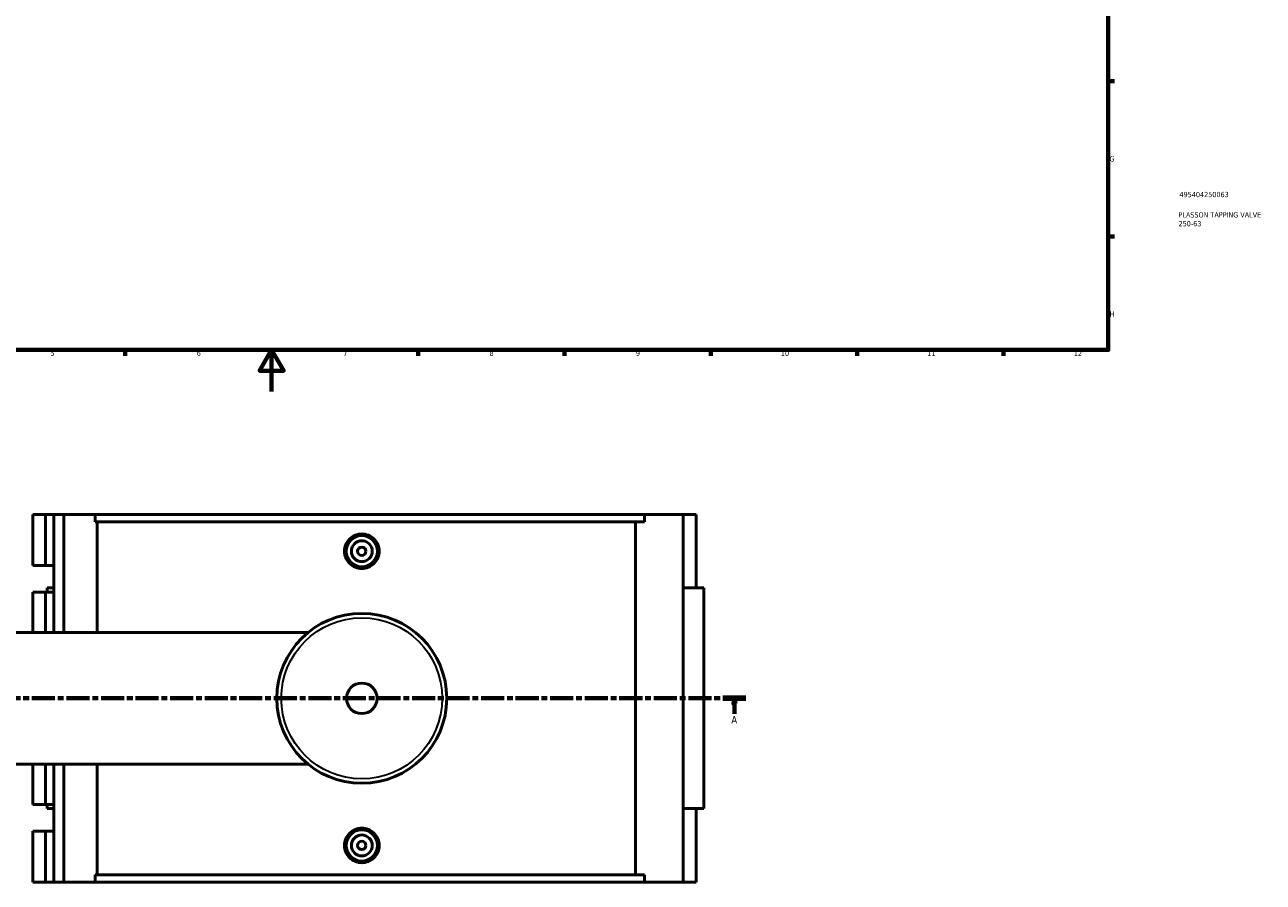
# Model space of a CAD drawing. Header units: millimetres. Extents: x 0 to 1027, y -235 to 1226.
# Tile 3 of 8: x 302 to 895, y -235 to 176. Entities that reach past the tile are written whole.
import ezdxf

# ---------------------------------------------------------------- set-up
doc = ezdxf.new("R2010")
doc.units = ezdxf.units.MM
doc.linetypes.add('CHAIN', pattern=[0.3543, 0.2362, -0.0295, 0.0591, -0.0295])
for name, color, linetype, lineweight in [('Border (ISO)', 7, 'Continuous', 70), ('Section Line (ISO)', 7, 'CHAIN', 70), ('Title (ISO)', 7, 'Continuous', 50), ('Visible (ISO)', 7, 'Continuous', 50), ('Visible Narrow (ISO)', 7, 'Continuous', 35)]:
    doc.layers.add(name, color=color, linetype=linetype, lineweight=lineweight)
doc.styles.add('Label Text (ISO)', font='tahoma.ttf')
doc.styles.add('Note Text (ISO)', font='tahoma.ttf')

# ---------------------------------------------------------------- blocks, each defined once
blk = doc.blocks.new('Borders Default Border')
at = {"layer": 'Border (ISO)'}
for p, q in [((821, 148.5), (823.9, 148.5)), ((821, 74.25), (823.9, 74.25)), ((350.42, 20), (350.42, 17.1)), ((490.58, 20), (490.58, 17.1)), ((560.67, 20), (560.67, 17.1)), ((630.75, 20), (630.75, 17.1)), ((700.83, 20), (700.83, 17.1)), ((770.92, 20), (770.92, 17.1))]:
    blk.add_line(p, q, dxfattribs=at)
at = {"layer": 'Border (ISO)', "flags": 128}
for points in [[(20, 20), (20, 574), (821, 574), (821, 20), (20, 20)], [(420.5, 0), (420.5, 20), (414.73, 10), (426.27, 10), (420.5, 20)]]:
    blk.add_lwpolyline(points, dxfattribs=at)
at = {"layer": 'Border (ISO)', "color": 232, "true_color": 0xca0064, "char_height": 2.5, "attachment_point": 7, "style": 'Note Text (ISO)'}
for s, insert in [('G', (821.61, 110.08)), ('H', (821.74, 35.88)), ('5', (314.64, 17.05)), ('6', (384.66, 17.05)), ('7', (454.77, 17.1)), ('8', (524.81, 17.04)), ('9', (594.88, 17.05)), ('10', (664.29, 17.05)), ('11', (734.37, 17.1)), ('12', (804.46, 17.1))]:
    blk.add_mtext(s, dxfattribs=dict(at, insert=insert))
blk = doc.blocks.new('Title Blocks ISO')
at = {"layer": 'Title (ISO)', "color": 232, "true_color": 0xca0064, "style": 'Note Text (ISO)'}
for tag, p in [('PART_NUMBER_001', (34.09, 73.08)), ('DESCRIPTION_001', (33.58, 63.35)), ('DESCRIPTION_002', (33.65, 59.13))]:
    blk.add_attdef(tag, p, '', height=2.5, dxfattribs=at)
blk = doc.blocks.new('2dTransSection0')
at = {"layer": 'Section Line (ISO)', "linetype": 'CHAIN', "ltscale": 46.681}
blk.add_line((223.07, -146.75), (647.49, -146.75), dxfattribs=at)
at = {"layer": 'Section Line (ISO)', "linetype": 'Continuous', "lineweight": 140}
for p, q in [((223.07, -146.75), (234.01, -146.75)), ((636.55, -146.75), (647.49, -146.75))]:
    blk.add_line(p, q, dxfattribs=at)
at = {"layer": 'Section Line (ISO)', "linetype": 'Continuous'}
for p, q in [((228.54, -146.75), (228.04, -149.25)), ((228.54, -149.25), (228.54, -146.75)), ((229.04, -149.25), (228.54, -146.75)), ((642.02, -146.75), (641.52, -149.25)), ((642.02, -149.25), (642.02, -146.75)), ((642.52, -149.25), (642.02, -146.75)), ((228.04, -149.25), (229.04, -149.25)), ((228.54, -154.16), (228.54, -149.25)), ((641.52, -149.25), (642.52, -149.25)), ((642.02, -154.16), (642.02, -149.25))]:
    blk.add_line(p, q, dxfattribs=at)
at = {"layer": 'Section Line (ISO)', "linetype": 'Continuous', "flags": 128}
for points in [[(229.04, -149.25), (228.54, -146.75), (228.04, -149.25), (229.04, -149.25)], [(642.52, -149.25), (642.02, -146.75), (641.52, -149.25), (642.52, -149.25)]]:
    blk.add_lwpolyline(points, dxfattribs=at)
at = {"layer": 'Section Line (ISO)'}
for points in [[(229.04, -149.25), (228.54, -146.75), (228.04, -149.25), (229.04, -149.25)], [(642.52, -149.25), (642.02, -146.75), (641.52, -149.25), (642.52, -149.25)]]:
    blk.add_solid(points, dxfattribs=at)
at = {"layer": 'Section Line (ISO)', "char_height": 3.5, "attachment_point": 7, "style": 'Label Text (ISO)'}
for insert in [(227.06, -158.75), (640.53, -158.75)]:
    blk.add_mtext('A', dxfattribs=dict(at, insert=insert))

msp = doc.modelspace()

# ---------------------------------------------------------------- linework, layer by layer
at = {"layer": 'Visible (ISO)'}
for p, q in [((306.255, -58.754), (306.255, -83.179)), ((306.255, -58.754), (312.24, -58.754)), ((312.24, -58.754), (316.234, -58.754)), ((312.24, -58.754), (312.24, -83.179)), ((316.234, -58.754), (316.234, -83.179)), ((316.234, -58.754), (321.022, -58.754)), ((321.022, -58.754), (321.022, -115.254)), ((321.022, -58.754), (336.004, -58.754)), ((336.004, -58.754), (336.004, -62.274)), ((336.004, -58.754), (598.952, -58.754)), ((617.43, -58.754), (598.952, -58.754)), ((598.952, -62.274), (598.952, -58.754)), ((623.659, -58.754), (617.43, -58.754)), ((617.43, -58.754), (617.43, -234.754)), ((623.659, -58.754), (623.659, -93.954)), ((598.952, -62.274), (336.004, -62.274)), ((336.997, -62.274), (336.997, -115.254)), ((594.643, -231.234), (594.643, -62.274)), ((306.255, -83.179), (312.24, -83.179)), ((312.24, -83.179), (316.234, -83.179)), ((316.234, -83.179), (316.234, -95.929)), ((316.234, -93.954), (312.971, -93.954)), ((312.971, -93.954), (312.971, -95.929)), ((627.409, -93.954), (617.43, -93.954)), ((627.409, -93.954), (627.409, -199.554)), ((312.24, -95.929), (306.255, -95.929)), ((306.255, -95.929), (306.255, -115.254)), ((316.234, -95.929), (312.24, -95.929)), ((312.24, -95.929), (312.24, -115.254)), ((316.234, -95.929), (316.234, -115.254)), ((277.654, -115.254), (437.933, -115.254)), ((277.654, -178.254), (437.933, -178.254)), ((306.255, -178.254), (306.255, -197.579)), ((312.24, -178.254), (312.24, -197.579)), ((316.234, -178.254), (316.234, -197.579)), ((321.022, -178.254), (321.022, -234.754)), ((336.997, -178.254), (336.997, -231.234)), ((306.255, -197.579), (312.24, -197.579)), ((312.24, -197.579), (316.234, -197.579)), ((312.971, -197.579), (312.971, -199.554)), ((312.971, -199.554), (316.234, -199.554)), ((316.234, -197.579), (316.234, -210.329)), ((617.43, -199.554), (627.409, -199.554)), ((623.659, -199.554), (623.659, -234.754)), ((312.24, -210.329), (306.255, -210.329)), ((306.255, -210.329), (306.255, -234.754)), ((316.234, -210.329), (312.24, -210.329)), ((312.24, -210.329), (312.24, -234.754)), ((316.234, -210.329), (316.234, -234.754)), ((306.255, -234.754), (312.24, -234.754)), ((312.24, -234.754), (316.234, -234.754)), ((316.234, -234.754), (321.022, -234.754)), ((321.022, -234.754), (336.004, -234.754)), ((336.004, -231.234), (336.004, -234.754)), ((598.952, -231.234), (336.004, -231.234)), ((336.004, -234.754), (598.952, -234.754)), ((598.952, -234.754), (598.952, -231.234)), ((598.952, -234.754), (617.43, -234.754)), ((617.43, -234.754), (623.659, -234.754))]:
    msp.add_line(p, q, dxfattribs=at)
for centre, radius in [((463.654, -76.354), 7.5), ((463.654, -76.354), 5), ((463.654, -76.354), 2), ((463.654, -146.754), 40.667), ((463.654, -146.754), 7.32), ((463.654, -217.154), 7.5), ((463.654, -217.154), 5), ((463.654, -217.154), 2)]:
    msp.add_circle(centre, radius, dxfattribs=at)
for points, knots in [([(471.94, -76.354), (471.94, -77.394), (471.731, -78.502), (470.883, -80.54), (470.245, -81.47), (468.772, -82.936), (467.841, -83.571), (465.801, -84.413), (464.693, -84.62), (462.614, -84.62), (461.506, -84.413), (459.466, -83.571), (458.535, -82.936), (457.062, -81.47), (456.424, -80.54), (455.576, -78.502), (455.367, -77.394), (455.367, -75.315), (455.576, -74.206), (456.424, -72.168), (457.062, -71.239), (458.535, -69.772), (459.466, -69.137), (461.506, -68.296), (462.614, -68.089), (464.693, -68.089), (465.801, -68.296), (467.841, -69.137), (468.772, -69.772), (470.245, -71.239), (470.883, -72.168), (471.731, -74.206), (471.94, -75.315), (471.94, -76.354)], [0, 0, 0, 0, 0.3118987, 0.3118987, 0.6237974, 0.6237974, 0.9355192, 0.9355192, 1.247241, 1.247241, 1.5589628, 1.5589628, 1.8706846, 1.8706846, 2.1825833, 2.1825833, 2.494482, 2.494482, 2.8063807, 2.8063807, 3.1182794, 3.1182794, 3.4300012, 3.4300012, 3.741723, 3.741723, 4.0534448, 4.0534448, 4.3651665, 4.3651665, 4.6770653, 4.6770653, 4.988964, 4.988964, 4.988964, 4.988964]), ([(471.94, -217.154), (471.94, -218.194), (471.731, -219.302), (470.883, -221.34), (470.245, -222.27), (468.772, -223.736), (467.841, -224.371), (465.801, -225.213), (464.693, -225.42), (462.614, -225.42), (461.506, -225.213), (459.466, -224.371), (458.535, -223.736), (457.062, -222.27), (456.424, -221.34), (455.576, -219.302), (455.367, -218.194), (455.367, -217.154), (455.367, -216.115), (455.576, -215.006), (456.424, -212.968), (457.062, -212.039), (458.535, -210.572), (459.466, -209.937), (461.506, -209.096), (462.614, -208.889), (464.693, -208.889), (465.801, -209.096), (467.841, -209.937), (468.772, -210.572), (470.245, -212.039), (470.883, -212.968), (471.731, -215.006), (471.94, -216.115), (471.94, -217.154)], [2.494482, 2.494482, 2.494482, 2.494482, 2.8063807, 2.8063807, 3.1182794, 3.1182794, 3.4300012, 3.4300012, 3.741723, 3.741723, 4.0534448, 4.0534448, 4.3651665, 4.3651665, 4.6770653, 4.6770653, 4.988964, 4.988964, 4.988964, 5.3008627, 5.3008627, 5.6127614, 5.6127614, 5.9244832, 5.9244832, 6.236205, 6.236205, 6.5479268, 6.5479268, 6.8596485, 6.8596485, 7.1715473, 7.1715473, 7.483446, 7.483446, 7.483446, 7.483446])]:
    msp.add_open_spline(points, degree=3, knots=knots, dxfattribs=at)
at = {"layer": 'Visible Narrow (ISO)'}
msp.add_circle((463.654, -146.754), 38.525, dxfattribs=at)

# ---------------------------------------------------------------- block references
msp.add_blockref('Borders Default Border', (0, 0))
msp.add_blockref('Title Blocks ISO', (821, 20)).add_auto_attribs({'PART_NUMBER_001': '495404250063', 'DESCRIPTION_001': 'PLASSON TAPPING VALVE', 'DESCRIPTION_002': '250-63'})
at = {"layer": 'Section Line (ISO)'}
msp.add_blockref('2dTransSection0', (0, 0), dxfattribs=at)

doc.saveas('drawing.dxf')
